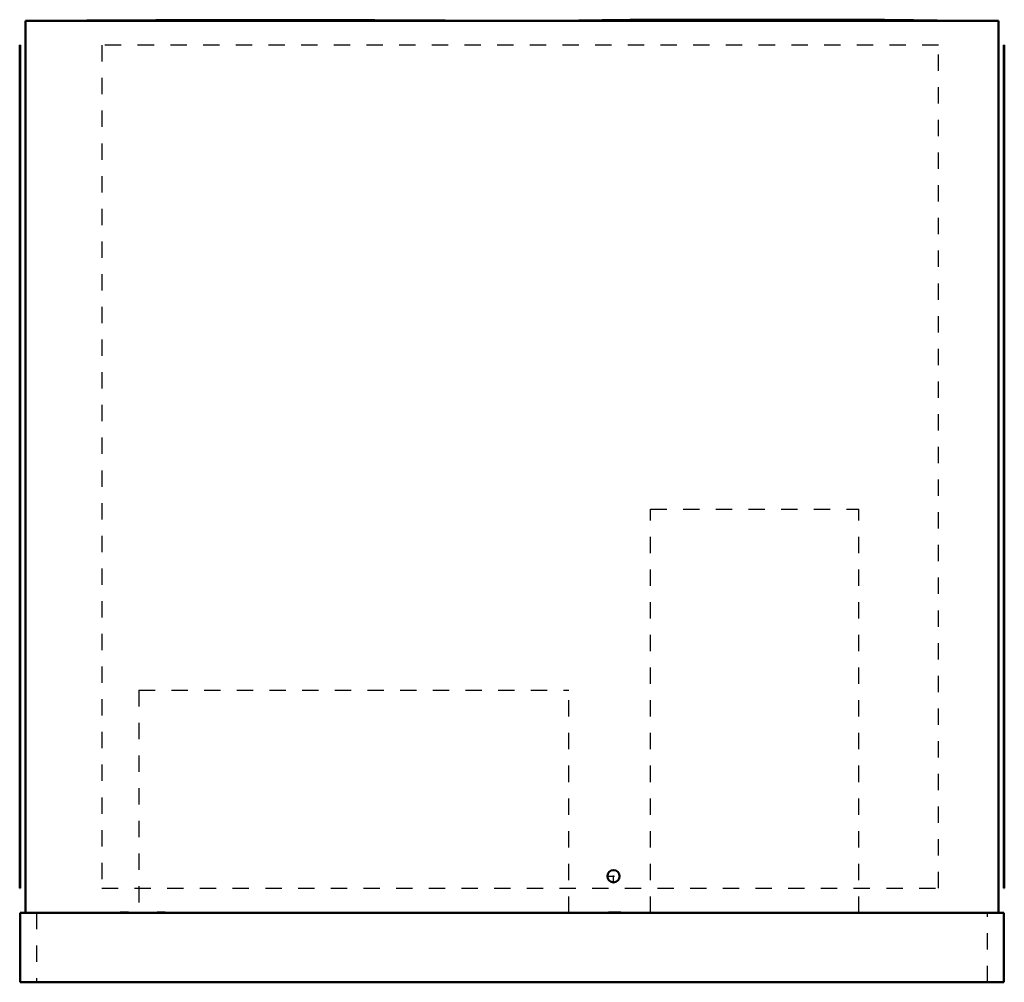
# Model space of a CAD drawing. Header units: inches. Extents: x -30.1 to 30.1, y 0 to 58.9.
import ezdxf

# ---------------------------------------------------------------- set-up
doc = ezdxf.new("R2010")
doc.units = ezdxf.units.IN
doc.header["$MEASUREMENT"] = 0
doc.linetypes.add('Center', pattern=[1.5, 0.45, -0.5, 0.05, -0.5])
doc.linetypes.add('Dashed', pattern=[2, 1, -1])
for name, color, linetype, lineweight in [('AM_0', 7, 'Continuous', 50), ('AM_4', 3, 'Continuous', 25), ('AM_7', 7, 'Center', 25), ('AM_9', 6, 'Dashed', 25)]:
    doc.layers.add(name, color=color, linetype=linetype, lineweight=lineweight)

# ---------------------------------------------------------------- blocks, each defined once
blk = doc.blocks.new('1_DSH1503D000001S_PART13_0_in_DSH1503D000001S_2')
at = {"layer": 'AM_0'}
for p, q in [((-29.763, 58.8125), (29.763, 58.8125)), ((-29.763, 58.8125), (-29.763, 4.25)), ((29.763, 58.8125), (29.763, 4.25))]:
    blk.add_line(p, q, dxfattribs=at)
blk = doc.blocks.new('2_DSH1503D000001S_PART12_0_in_DSH1503D000001S_2')
at = {"layer": 'AM_9'}
for p, q in [((26.09375, 57.3125), (-25.09375, 57.3125)), ((-25.09375, 57.3125), (-25.09375, 5.75)), ((26.09375, 5.75), (26.09375, 57.3125)), ((-25.09375, 5.75), (26.09375, 5.75))]:
    blk.add_line(p, q, dxfattribs=at)
blk = doc.blocks.new('3_DSH1503D000001S_PART11_0_in_DSH1503D000001S_2')
at = {"layer": 'AM_0'}
for p, q in [((30.09375, 5.75), (30.09375, 57.3125)), ((30.125, 57.3125), (30.09375, 57.3125)), ((30.125, 57.3125), (30.125, 5.75)), ((30.125, 5.75), (30.09375, 5.75))]:
    blk.add_line(p, q, dxfattribs=at)
blk = doc.blocks.new('4_DSH1503D000001S_PART10_0_in_DSH1503D000001S_2')
at = {"layer": 'AM_0'}
for points in [[(15.047, 58.875), (13.241, 58.874), (11.484, 58.872), (9.823, 58.868), (8.305, 58.862), (7.238, 58.857), (6.303, 58.85), (5.513, 58.844), (4.884, 58.836), (4.521, 58.831), (4.258, 58.825), (4.1, 58.819), (4.05, 58.814), (4.048, 58.813), (4.047, 58.813), (4.047, 58.812)], [(26.047, 58.812), (26.047, 58.813), (26.046, 58.813), (26.044, 58.814), (25.994, 58.819), (25.836, 58.825), (25.573, 58.831), (25.21, 58.836), (24.567, 58.844), (23.76, 58.851), (22.801, 58.857), (21.707, 58.862), (20.497, 58.867), (18.773, 58.871), (16.938, 58.874), (15.047, 58.875)]]:
    blk.add_lwpolyline(points, dxfattribs=at)
at = {"layer": 'AM_4'}
blk.add_line((15.047, 58.875), (15.047, 58.812), dxfattribs=at)
blk = doc.blocks.new('5_DSH1503D000001S_PART9_0_in_DSH1503D000001S_2')
at = {"layer": 'AM_9'}
for p, q in [((-22.84375, 17.875), (3.46875, 17.875)), ((-22.84375, 17.875), (-22.84375, 4.25)), ((3.46875, 4.25), (3.46875, 17.875))]:
    blk.add_line(p, q, dxfattribs=at)
blk = doc.blocks.new('6_DSH1503D000001S_PART8_0_in_DSH1503D000001S_2')
at = {"layer": 'AM_9'}
for p, q in [((8.46875, 28.9375), (21.21875, 28.9375)), ((8.46875, 4.25), (8.46875, 28.9375)), ((21.21875, 4.25), (21.21875, 28.9375))]:
    blk.add_line(p, q, dxfattribs=at)
blk = doc.blocks.new('7_DSH1503D000001S_PART7_0_in_DSH1503D000001S_2')
at = {"layer": 'AM_0'}
for p, q in [((-30.09375, 4.25), (-30.09375, 0)), ((-30.09375, 4.25), (30.09375, 4.25)), ((30.09375, 0), (30.09375, 4.25)), ((30.09375, 0), (-30.09375, 0))]:
    blk.add_line(p, q, dxfattribs=at)
at = {"layer": 'AM_9'}
for p, q in [((-29.09375, 4.25), (-29.09375, 0)), ((29.09375, 0), (29.09375, 4.25))]:
    blk.add_line(p, q, dxfattribs=at)
blk = doc.blocks.new('8_DSH1503D000001S_PART6_0_in_DSH1503D000001S_2')
at = {"layer": 'AM_0'}
blk.add_circle((6.20875, 6.484), 0.375, dxfattribs=at)
at = {"layer": 'AM_7'}
for p, q in [((6.20875, 6.09025), (6.20875, 6.87775)), ((5.815, 6.484), (6.6025, 6.484))]:
    blk.add_line(p, q, dxfattribs=at)
blk = doc.blocks.new('9_DSH1503D000001S_PART5_0_in_DSH1503D000001S_2')
at = {"layer": 'AM_9'}
for p, q in [((5.90625, 4.3125), (5.90625, 4.25)), ((5.90625, 4.3125), (6.65625, 4.3125)), ((6.65625, 4.25), (6.65625, 4.3125))]:
    blk.add_line(p, q, dxfattribs=at)
blk = doc.blocks.new('10_DSH1503D000001S_PART4_0_in_DSH1503D000001S_2')
at = {"layer": 'AM_9'}
for p, q in [((-23.96875, 4.3125), (-23.96875, 4.25)), ((-23.96875, 4.3125), (-23.46875, 4.3125)), ((-23.46875, 4.25), (-23.46875, 4.3125))]:
    blk.add_line(p, q, dxfattribs=at)
blk = doc.blocks.new('11_DSH1503D000001S_PART3_0_in_DSH1503D000001S_2')
at = {"layer": 'AM_9'}
for p, q in [((-21.71875, 4.3125), (-21.21875, 4.3125)), ((-21.71875, 4.3125), (-21.71875, 4.25)), ((-21.21875, 4.25), (-21.21875, 4.3125))]:
    blk.add_line(p, q, dxfattribs=at)
blk = doc.blocks.new('12_DSH1503D000001S_PART2_0_in_DSH1503D000001S_2')
at = {"layer": 'AM_0'}
for points in [[(-15.047, 58.844), (-16.853, 58.843), (-18.61, 58.842), (-20.27, 58.84), (-21.789, 58.837), (-22.856, 58.835), (-23.791, 58.831), (-24.58, 58.828), (-25.21, 58.824), (-25.573, 58.822), (-25.836, 58.819), (-25.994, 58.816), (-26.044, 58.813), (-26.046, 58.813), (-26.047, 58.813), (-26.047, 58.813), (-26.047, 58.812)], [(-4.047, 58.812), (-4.047, 58.813), (-4.047, 58.813), (-4.048, 58.813), (-4.05, 58.813), (-4.1, 58.816), (-4.258, 58.819), (-4.521, 58.822), (-4.884, 58.824), (-5.526, 58.828), (-6.334, 58.832), (-7.293, 58.835), (-8.387, 58.837), (-9.597, 58.84), (-11.321, 58.842), (-13.156, 58.843), (-15.047, 58.844)]]:
    blk.add_lwpolyline(points, dxfattribs=at)
at = {"layer": 'AM_4'}
blk.add_line((-15.047, 58.812), (-15.047, 58.844), dxfattribs=at)
blk = doc.blocks.new('13_DSH1503D000001S_PART1_0_in_DSH1503D000001S_2')
at = {"layer": 'AM_0'}
for p, q in [((-30.09375, 57.3125), (-30.125, 57.3125)), ((-30.125, 5.75), (-30.125, 57.3125)), ((-30.09375, 57.3125), (-30.09375, 5.75)), ((-30.09375, 5.75), (-30.125, 5.75))]:
    blk.add_line(p, q, dxfattribs=at)

msp = doc.modelspace()

# ---------------------------------------------------------------- block references
for name in ['1_DSH1503D000001S_PART13_0_in_DSH1503D000001S_2', '12_DSH1503D000001S_PART2_0_in_DSH1503D000001S_2', '4_DSH1503D000001S_PART10_0_in_DSH1503D000001S_2', '13_DSH1503D000001S_PART1_0_in_DSH1503D000001S_2', '2_DSH1503D000001S_PART12_0_in_DSH1503D000001S_2', '3_DSH1503D000001S_PART11_0_in_DSH1503D000001S_2', '6_DSH1503D000001S_PART8_0_in_DSH1503D000001S_2', '5_DSH1503D000001S_PART9_0_in_DSH1503D000001S_2', '8_DSH1503D000001S_PART6_0_in_DSH1503D000001S_2', '7_DSH1503D000001S_PART7_0_in_DSH1503D000001S_2', '10_DSH1503D000001S_PART4_0_in_DSH1503D000001S_2', '11_DSH1503D000001S_PART3_0_in_DSH1503D000001S_2', '9_DSH1503D000001S_PART5_0_in_DSH1503D000001S_2']:
    msp.add_blockref(name, (0, 0))

doc.saveas('drawing.dxf')
